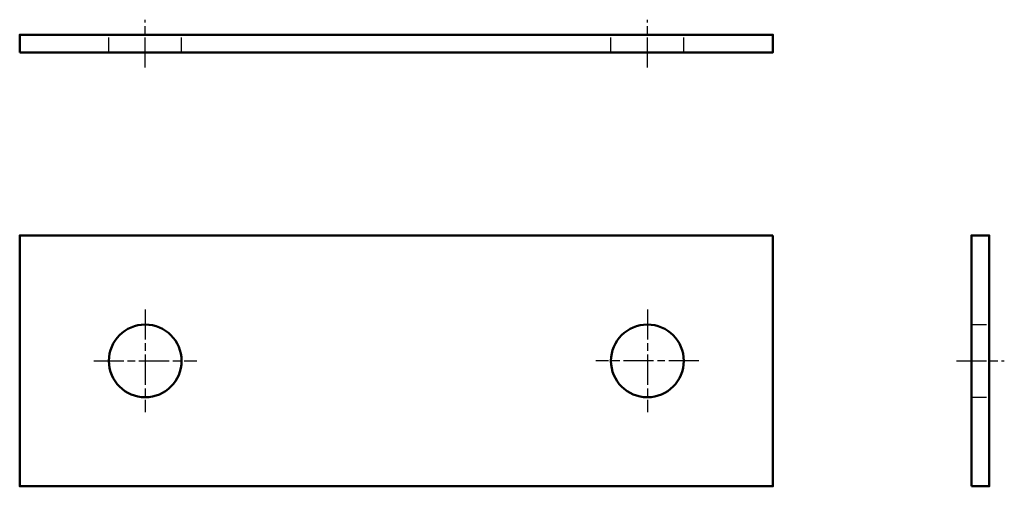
# Model space of a CAD drawing. Header units: millimetres. Extents: x -2759 to -2563, y -1216 to -1123.
import ezdxf

# ---------------------------------------------------------------- set-up
doc = ezdxf.new("R2010")
doc.units = ezdxf.units.MM
for name, pattern in [('AM_ISO02W050', [7.5, 6, -1.5]), ('AM_ISO02W050x2', [3.75, 3, -0.75]), ('AM_ISO08W050', [18, 12, -1.5, 3, -1.5]), ('AM_ISO08W050x2', [9, 6, -0.75, 1.5, -0.75])]:
    doc.linetypes.add(name, pattern=pattern)
for name, color, linetype, lineweight in [('AM_0', 7, 'Continuous', 50), ('AM_3', 6, 'AM_ISO02W050', 25), ('AM_7', 142, 'AM_ISO08W050', 25)]:
    doc.layers.add(name, color=color, linetype=linetype, lineweight=lineweight)

msp = doc.modelspace()

# ---------------------------------------------------------------- linework, layer by layer
at = {"layer": 'AM_0'}
for points in [[(-2759.49, -1129.08), (-2609.49, -1129.08), (-2609.49, -1125.54), (-2759.49, -1125.54)], [(-2609.49, -1165.53), (-2759.49, -1165.53), (-2759.49, -1215.53), (-2609.49, -1215.53)], [(-2569.95, -1215.53), (-2566.41, -1215.53), (-2566.41, -1165.53), (-2569.95, -1165.53)]]:
    msp.add_lwpolyline(points, close=True, dxfattribs=at)
for centre in [(-2734.49, -1190.53), (-2634.49, -1190.53)]:
    msp.add_circle(centre, 7.25, dxfattribs=at)
at = {"layer": 'AM_3', "linetype": 'AM_ISO02W050x2'}
for p, q in [((-2741.74, -1129.08), (-2741.74, -1125.54)), ((-2727.24, -1129.08), (-2727.24, -1125.54)), ((-2641.74, -1129.08), (-2641.74, -1125.54)), ((-2627.24, -1129.08), (-2627.24, -1125.54)), ((-2569.95, -1183.28), (-2566.41, -1183.28)), ((-2569.95, -1197.78), (-2566.41, -1197.78))]:
    msp.add_line(p, q, dxfattribs=at)
at = {"layer": 'AM_7', "linetype": 'AM_ISO08W050x2'}
for p, q in [((-2734.49, -1132.08), (-2734.49, -1122.54)), ((-2634.49, -1132.08), (-2634.49, -1122.54)), ((-2734.49, -1180.28), (-2734.49, -1200.78)), ((-2634.49, -1180.28), (-2634.49, -1200.78)), ((-2744.74, -1190.53), (-2724.24, -1190.53)), ((-2624.24, -1190.53), (-2644.74, -1190.53)), ((-2572.95, -1190.53), (-2563.41, -1190.53))]:
    msp.add_line(p, q, dxfattribs=at)

doc.saveas('drawing.dxf')
